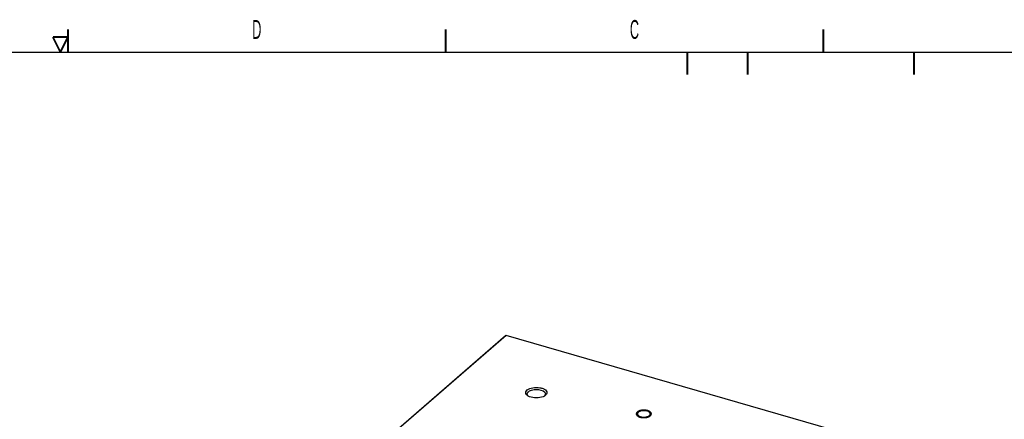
# Model space of a CAD drawing. Header units: millimetres. Extents: x -1 to 4195, y -1 to 2965.
# Tile 24 of 25: x 3123 to 3775, y 2677 to 2941. Entities that reach past the tile are written whole.
import ezdxf

# ---------------------------------------------------------------- set-up
doc = ezdxf.new("R2010")
doc.units = ezdxf.units.MM
doc.header["$LTSCALE"] = 231.275
doc.layers.get('0').update_dxf_attribs({"linetype": 'CONTINUOUS'})
doc.layers.add('02___PRT_ALL_AXES', color=7, linetype='CONTINUOUS')
doc.layers.add('7_ALL_FEATURES', color=7, linetype='CONTINUOUS')
doc.styles.get("Standard").update_dxf_attribs({"font": 'txt', "width": 0.5})

msp = doc.modelspace()

# ---------------------------------------------------------------- linework, layer by layer
at = {"color": 7, "linetype": 'Continuous'}
msp.add_line((100.0001, 2920), (4180, 2920), dxfattribs=at)
at = {"color": 2, "linetype": 'Continuous', "const_width": 1.25}
for points in [[(3155, 2920), (3155, 2934.9999)], [(3405, 2920), (3405, 2934.9999)], [(3655.0001, 2920), (3655.0001, 2934.9999)], [(3144.9999, 2930), (3155, 2930)], [(3150, 2920), (3144.9999, 2930)], [(3155, 2930), (3150, 2920)], [(3565, 2920), (3565, 2905)], [(3605, 2920), (3605, 2905)], [(3714.9999, 2920), (3714.9999, 2905)]]:
    msp.add_lwpolyline(points, dxfattribs=at)
at = {"color": 2, "linetype": 'Continuous'}
for points in [[(3536.1824, 2683.019), (3535.8586, 2683.0032), (3535.3595, 2683.0111), (3534.7482, 2682.8947), (3534.2652, 2682.8447), (3533.8531, 2682.7088), (3533.3995, 2682.6153), (3533.0412, 2682.4379), (3532.6225, 2682.2974), (3532.3498, 2682.0935), (3532.001, 2681.9185), (3531.8108, 2681.6911), (3531.5371, 2681.4859), (3531.4387, 2681.2439), (3531.25, 2681.0175), (3531.2475, 2680.7653), (3531.1502, 2680.5179), (3531.2458, 2680.2773), (3531.2465, 2680.0303), (3531.4337, 2679.8022), (3531.5303, 2679.5604), (3531.8031, 2679.3544), (3531.9897, 2679.1276), (3532.3446, 2678.9484), (3532.6257, 2678.7391), (3533.0335, 2678.6028), (3533.3834, 2678.4284), (3533.8383, 2678.3332), (3534.2487, 2678.1968), (3534.7321, 2678.1459), (3535.3395, 2678.0284), (3535.8529, 2678.0355), (3536.1824, 2678.019)], [(3536.1824, 2678.019), (3536.5061, 2678.0349), (3537.0052, 2678.027), (3537.6165, 2678.1434), (3538.0995, 2678.1933), (3538.5116, 2678.3293), (3538.9652, 2678.4228), (3539.3236, 2678.6001), (3539.7422, 2678.7407), (3540.0149, 2678.9446), (3540.3637, 2679.1195), (3540.5539, 2679.347), (3540.8276, 2679.5521), (3540.926, 2679.7942), (3541.1148, 2680.0206), (3541.1173, 2680.2728), (3541.2145, 2680.5202), (3541.119, 2680.7608), (3541.1182, 2681.0078), (3540.931, 2681.2359), (3540.8345, 2681.4777), (3540.5617, 2681.6836), (3540.375, 2681.9105), (3540.0202, 2682.0896), (3539.739, 2682.299), (3539.3312, 2682.4353), (3538.9814, 2682.6097), (3538.5264, 2682.7049), (3538.116, 2682.8413), (3537.6326, 2682.8922), (3537.0253, 2683.0097), (3536.5118, 2683.0026), (3536.1824, 2683.019)]]:
    msp.add_open_spline(points, degree=3, knots=[0, 0, 0, 0, 0.0625, 0.09375, 0.125, 0.15625, 0.1875, 0.21875, 0.25, 0.28125, 0.3125, 0.34375, 0.375, 0.40625, 0.4375, 0.46875, 0.5, 0.53125, 0.5625, 0.59375, 0.625, 0.65625, 0.6875, 0.71875, 0.75, 0.78125, 0.8125, 0.84375, 0.875, 0.90625, 0.9375, 1, 1, 1, 1], dxfattribs=at)
at = {"layer": '02___PRT_ALL_AXES', "color": 7, "linetype": 'Continuous'}
for points, knots in [([(3534.556, 2682.4823), (3534.1914, 2682.4069), (3533.1559, 2682.1329), (3531.9324, 2681.2727), (3531.9324, 2680.519)], [0, 0, 0, 0, 0.33066358, 1, 1, 1, 1]), ([(3531.9324, 2680.519), (3531.9324, 2680.3046), (3532.3355, 2679.1645), (3533.6461, 2678.7439), (3534.556, 2678.5558)], [0, 0, 0, 0, 0.18755993, 1, 1, 1, 1]), ([(3540.4324, 2680.519), (3540.4324, 2680.7335), (3540.0293, 2681.8736), (3538.7186, 2682.2942), (3537.8088, 2682.4823)], [0, 0, 0, 0, 0.18755993, 1, 1, 1, 1]), ([(3537.8088, 2678.5558), (3538.1734, 2678.6312), (3539.2088, 2678.9052), (3540.4324, 2679.7654), (3540.4324, 2680.519)], [0, 0, 0, 0, 0.33066358, 1, 1, 1, 1])]:
    msp.add_open_spline(points, degree=3, knots=knots, dxfattribs=at)
for points in [[(3536.1824, 2682.644), (3535.6376, 2682.644), (3535.0895, 2682.5926), (3534.556, 2682.4823)], [(3537.8088, 2682.4823), (3537.2752, 2682.5926), (3536.7272, 2682.644), (3536.1824, 2682.644)], [(3534.556, 2678.5558), (3535.0895, 2678.4455), (3535.6376, 2678.394), (3536.1824, 2678.394)], [(3536.1824, 2678.394), (3536.7272, 2678.394), (3537.2752, 2678.4455), (3537.8088, 2678.5558)]]:
    msp.add_open_spline(points, degree=3, dxfattribs=at)
at = {"layer": '7_ALL_FEATURES', "color": 7, "linetype": 'Continuous'}
for p, q in [((3444.676, 2732.0892), (3195.3259, 2516.1457)), ((3445.109, 2732.3972), (3195.359, 2516.1074)), ((3444.676, 2732.0892), (3445.109, 2732.3972)), ((3877.2557, 2607.6472), (3445.109, 2732.3972)), ((3471.0693, 2692.8338), (3470.7108, 2692.5574))]:
    msp.add_line(p, q, dxfattribs=at)
msp.add_arc((3467.5506, 2697.0708), 5.5117, 300.1696105, 305.0134109, dxfattribs=at)
for points, knots in [([(3458.1134, 2693.9764), (3457.9785, 2694.3584), (3457.9875, 2695.3174), (3458.589, 2696.0256), (3458.945, 2696.3338)], [0, 0, 0, 0, 0.46246802, 1, 1, 1, 1]), ([(3459.2891, 2692.565), (3459.1467, 2692.6658), (3458.6634, 2693.0462), (3458.2608, 2693.5588), (3458.1134, 2693.9764)], [0, 0, 0, 0, 0.28258146, 1, 1, 1, 1]), ([(3458.945, 2696.3338), (3459.9473, 2697.2019), (3462.8814, 2698.1565), (3466.5675, 2698.1634), (3469.4217, 2697.386), (3471.0206, 2696.507), (3472.0246, 2695.3187), (3472.0358, 2694.3576), (3471.9006, 2693.9757)], [0, 0, 0, 0, 0.25822199, 0.56905702, 0.71130582, 0.82938489, 0.92109243, 1, 1, 1, 1]), ([(3459.0072, 2693.7179), (3459.0071, 2694.1301), (3459.2781, 2694.7079), (3459.6868, 2695.1102), (3459.811, 2695.2178)], [0, 0, 0, 0, 0.71498516, 1, 1, 1, 1]), ([(3459.811, 2695.2178), (3460.6089, 2695.9089), (3462.9959, 2696.7028), (3466.7403, 2696.9254), (3471.0069, 2695.487), (3471.0071, 2693.7178)], [0, 0, 0, 0, 0.2569285, 0.56937714, 1, 1, 1, 1]), ([(3469.5077, 2691.9031), (3468.1021, 2691.3126), (3465.0076, 2690.855), (3461.9136, 2691.3129), (3460.5076, 2691.9027)], [0, 0, 0, 0, 0.49998786, 1, 1, 1, 1])]:
    msp.add_open_spline(points, degree=3, knots=knots, dxfattribs=at)
for points in [[(3459.0982, 2693.1972), (3459.0395, 2693.3633), (3459.0072, 2693.5417), (3459.0072, 2693.7179)], [(3459.7027, 2692.3158), (3459.444, 2692.5607), (3459.2168, 2692.8612), (3459.0982, 2693.1972)], [(3459.6923, 2692.3063), (3459.5544, 2692.3868), (3459.4195, 2692.4728), (3459.2891, 2692.565)], [(3460.5076, 2691.9027), (3460.2279, 2692.02), (3459.9542, 2692.1535), (3459.6923, 2692.3063)], [(3470.3205, 2692.3057), (3470.0593, 2692.1534), (3469.7864, 2692.0202), (3469.5077, 2691.9031)], [(3470.6253, 2692.6654), (3470.5312, 2692.5398), (3470.4247, 2692.4229), (3470.3107, 2692.315)], [(3470.8455, 2693.0267), (3470.785, 2692.8993), (3470.7098, 2692.7783), (3470.6253, 2692.6654)], [(3471.0071, 2693.7178), (3471.0071, 2693.4812), (3470.947, 2693.2404), (3470.8455, 2693.0267)], [(3471.5673, 2693.3636), (3471.4227, 2693.1691), (3471.2525, 2692.9925), (3471.0693, 2692.8338)], [(3471.9006, 2693.9757), (3471.8231, 2693.7566), (3471.7059, 2693.55), (3471.5673, 2693.3636)]]:
    msp.add_open_spline(points, degree=3, dxfattribs=at)

# ---------------------------------------------------------------- texts
at = {"color": 2, "linetype": 'Continuous', "char_height": 12.5, "width": 6.25, "attachment_point": 2, "line_spacing_factor": 0.9}
for s, insert in [('D', (3279.9999, 2941.25)), ('C', (3529.9999, 2941.25))]:
    msp.add_mtext(s, dxfattribs=dict(at, insert=insert))

doc.saveas('drawing.dxf')
